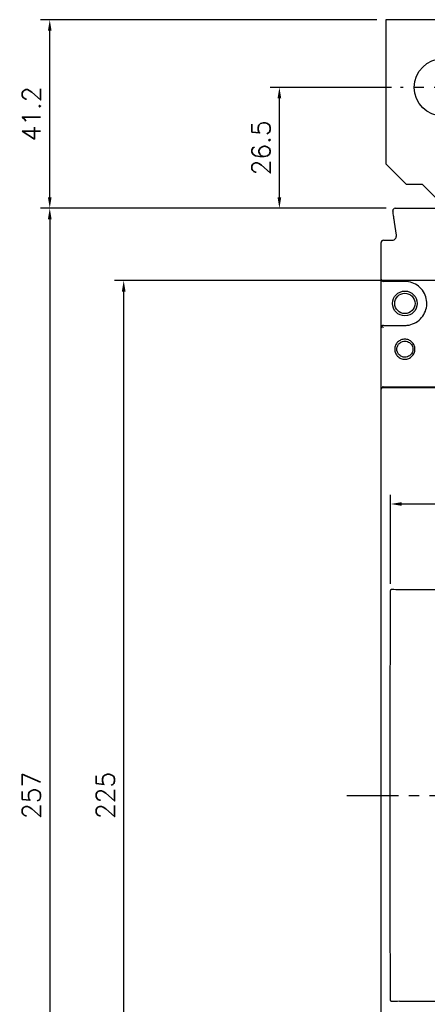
# Model space of a CAD drawing. Extents: x -2068 to 2710, y -907 to 1777.
# Tile 6 of 24: x -1818 to -1729, y 1328 to 1543. Entities that reach past the tile are written whole.
import ezdxf

# ---------------------------------------------------------------- set-up
doc = ezdxf.new("R2010")
doc.units = 0
doc.header["$LTSCALE"] = 3
doc.header["$MEASUREMENT"] = 0
doc.linetypes.add('CENTER', pattern=[2, 1.25, -0.25, 0.25, -0.25])
doc.layers.get('0').update_dxf_attribs({"linetype": 'CONTINUOUS'})
doc.layers.get('Defpoints').update_dxf_attribs({"linetype": 'CONTINUOUS'})
for name, color, linetype in [('cen', 1, 'CENTER'), ('di', 3, 'CONTINUOUS'), ('dwg', 7, 'CONTINUOUS')]:
    doc.layers.add(name, color=color, linetype=linetype)
doc.styles.add('KIM', font='ROMANS.shx', dxfattribs={"height": 5, "bigfont": 'GSG1.shx'})
doc.styles.get("Standard").update_dxf_attribs({"font": 'romans.shx', "height": 4, "bigfont": 'ghs.shx'})
doc.dimstyles.get("Standard").update_dxf_attribs({"dimtxt": 0.18, "dimasz": 0.18, "dimexe": 0.18, "dimexo": 0.0625, "dimgap": 0.09, "dimtad": 0, "dimtih": 1, "dimtoh": 1, "dimdec": 4, "dimzin": 0, "dimdsep": 46, "dimtxsty": 'Standard', "dimcen": 0.09, "dimadec": 0, "dimazin": 0, "dimtfac": 1, "dimtdec": 4, "dimtofl": 0, "dimtmove": 0, "dimatfit": 3, "dimfxl": 0, "dimtolj": 1, "dimtzin": 0, "dimarcsym": 0})
doc.dimstyles.new('STANDARD$0', dxfattribs={"dimtxt": 5, "dimasz": 5, "dimexe": 1, "dimexo": 2, "dimgap": 2, "dimtad": 1, "dimdec": 4, "dimzin": 12, "dimdsep": 46, "dimtxsty": 'KIM', "dimcen": -1, "dimdle": 0.1, "dimadec": 0, "dimazin": 0, "dimtfac": 1, "dimtdec": 4, "dimtmove": 0, "dimatfit": 3, "dimfxl": 0, "dimtolj": 1, "dimtzin": 0, "dimarcsym": 0})

# ---------------------------------------------------------------- blocks, each defined once
blk = doc.blocks.new('fsadfsafas')
at = {"layer": 'cen', "ltscale": 3}
for p, q in [((614, 610.86), (614, 629.46)), ((623.3, 620.16), (604.7, 620.16)), ((626.25, 569.66), (626.25, 586.26)), ((634.55, 577.96), (617.95, 577.96))]:
    blk.add_line(p, q, dxfattribs=at)
at = {"layer": 'dwg'}
for p, q in [((626.5, 634.96), (601.5, 634.96)), ((601.5, 634.96), (601.5, 603.46)), ((626.5, 634.96), (626.5, 603.41)), ((601.5, 603.46), (606, 598.96)), ((626.5, 603.41), (630.95, 598.96)), ((609.5, 598.96), (606, 598.96)), ((609.5, 598.96), (614, 594.46)), ((630.95, 588.46), (630.95, 598.96)), ((614, 583.96), (614, 594.46)), ((635.45, 583.96), (630.95, 588.46)), ((614, 583.96), (613.55, 583.96)), ((613.55, 583.96), (613.55, 564.96)), ((638.95, 583.96), (635.45, 583.96)), ((638.95, 583.96), (638.95, 564.96)), ((638.95, 564.96), (613.55, 564.96))]:
    blk.add_line(p, q, dxfattribs=at)
for centre, radius in [((614, 620.16), 6.3), ((626.25, 577.96), 5.3)]:
    blk.add_circle(centre, radius, dxfattribs=at)
blk = doc.blocks.new('*D76')
at = {"layer": 'Defpoints', "color": 0}
for p in [(-1735.96, 1501.48), (-1811.44, 1244.88), (-1735.96, 1244.88)]:
    blk.add_point(p, dxfattribs=at)
at = {"layer": 'di'}
for p, q in [((-1737.96, 1501.48), (-1813.44, 1501.48)), ((-1811.44, 1499.08), (-1811.44, 1247.28)), ((-1737.96, 1244.88), (-1813.44, 1244.88))]:
    blk.add_line(p, q, dxfattribs=at)
for points in [[(-1811.84, 1499.08), (-1811.04, 1499.08), (-1811.44, 1501.48)], [(-1811.84, 1247.28), (-1811.04, 1247.28), (-1811.44, 1244.88)]]:
    blk.add_solid(points, dxfattribs=at)
at = {"layer": 'di', "insert": (-1815.44, 1373.18), "char_height": 4, "attachment_point": 5, "rotation": 90}
blk.add_mtext('\\A1;257', dxfattribs=at)
blk = doc.blocks.new('*D77')
at = {"layer": 'Defpoints', "color": 0}
for p in [(-1795.28, 1485.68), (-1721.54, 1485.68), (-1721.54, 1260.68)]:
    blk.add_point(p, dxfattribs=at)
at = {"layer": 'di'}
for p, q in [((-1723.54, 1485.68), (-1797.28, 1485.68)), ((-1795.28, 1263.08), (-1795.28, 1483.28)), ((-1723.54, 1260.68), (-1797.28, 1260.68))]:
    blk.add_line(p, q, dxfattribs=at)
for points in [[(-1795.68, 1483.28), (-1794.88, 1483.28), (-1795.28, 1485.68)], [(-1795.68, 1263.08), (-1794.88, 1263.08), (-1795.28, 1260.68)]]:
    blk.add_solid(points, dxfattribs=at)
at = {"layer": 'di', "insert": (-1799.28, 1373.18), "char_height": 4, "attachment_point": 5, "rotation": 90}
blk.add_mtext('\\A1;225', dxfattribs=at)
blk = doc.blocks.new('*D79')
at = {"layer": 'Defpoints', "color": 0}
for p in [(-1811.44, 1542.68), (-1737.99, 1542.68), (-1735.96, 1501.48)]:
    blk.add_point(p, dxfattribs=at)
at = {"layer": 'di'}
for p, q in [((-1739.99, 1542.68), (-1813.44, 1542.68)), ((-1811.44, 1503.88), (-1811.44, 1540.28)), ((-1737.96, 1501.48), (-1813.44, 1501.48))]:
    blk.add_line(p, q, dxfattribs=at)
for points in [[(-1811.84, 1540.28), (-1811.04, 1540.28), (-1811.44, 1542.68)], [(-1811.84, 1503.88), (-1811.04, 1503.88), (-1811.44, 1501.48)]]:
    blk.add_solid(points, dxfattribs=at)
at = {"layer": 'di', "insert": (-1815.44, 1522.08), "char_height": 4, "attachment_point": 5, "rotation": 90}
blk.add_mtext('\\A1;41.2', dxfattribs=at)
blk = doc.blocks.new('*D70')
at = {"layer": 'Defpoints', "color": 0}
for p in [(-1761.26, 1527.88), (-1734.79, 1527.88), (-1735.96, 1501.48)]:
    blk.add_point(p, dxfattribs=at)
at = {"layer": 'di'}
for p, q in [((-1736.79, 1527.88), (-1763.26, 1527.88)), ((-1761.26, 1503.88), (-1761.26, 1525.48)), ((-1737.96, 1501.48), (-1763.26, 1501.48))]:
    blk.add_line(p, q, dxfattribs=at)
for points in [[(-1761.66, 1525.48), (-1760.86, 1525.48), (-1761.26, 1527.88)], [(-1761.66, 1503.88), (-1760.86, 1503.88), (-1761.26, 1501.48)]]:
    blk.add_solid(points, dxfattribs=at)
at = {"layer": 'di', "insert": (-1765.26, 1514.68), "char_height": 4, "attachment_point": 5, "rotation": 90}
blk.add_mtext('\\A1;26.5', dxfattribs=at)
blk = doc.blocks.new('*D72')
at = {"layer": 'Defpoints', "color": 0}
for p in [(-1601.53, 1436.86), (-1736.95, 1417.44), (-1601.53, 1417.25)]:
    blk.add_point(p, dxfattribs=at)
at = {"layer": 'di'}
for p, q in [((-1736.95, 1419.44), (-1736.95, 1438.86)), ((-1601.53, 1419.25), (-1601.53, 1438.86)), ((-1734.55, 1436.86), (-1603.93, 1436.86))]:
    blk.add_line(p, q, dxfattribs=at)
for points in [[(-1734.55, 1437.26), (-1734.55, 1436.46), (-1736.95, 1436.86)], [(-1603.93, 1437.26), (-1603.93, 1436.46), (-1601.53, 1436.86)]]:
    blk.add_solid(points, dxfattribs=at)
at = {"layer": 'di', "insert": (-1669.24, 1440.86), "char_height": 4, "attachment_point": 5}
blk.add_mtext('\\A1;136', dxfattribs=at)

msp = doc.modelspace()

# ---------------------------------------------------------------- linework, layer by layer
for p, q in [((-1735.963, 1501.484), (-1726.439, 1501.484)), ((-1735.702, 1495.625), (-1736.101, 1498.413)), ((-1739.039, 1485.984), (-1739.039, 1493.984)), ((-1738.539, 1494.484), (-1736.692, 1494.484)), ((-1739.039, 1475.384), (-1739.039, 1485.984)), ((-1733.839, 1485.484), (-1738.539, 1485.484)), ((-1739.039, 1461.984), (-1739.039, 1475.384)), ((-1738.539, 1475.884), (-1733.839, 1475.884)), ((-1739.039, 1461.719), (-1739.039, 1461.984)), ((-1739.039, 1284.649), (-1739.039, 1461.719)), ((-1738.758, 1462.484), (-1738.758, 1462.283)), ((-1738.59, 1462.484), (-1738.758, 1462.484)), ((-1738.739, 1462.284), (-1599.739, 1462.284)), ((-1738.59, 1462.484), (-1725.939, 1462.484)), ((-1735.039, 1418.184), (-1695.139, 1418.184)), ((-1737.039, 1363.918), (-1737.039, 1382.451)), ((-1735.039, 1328.184), (-1695.139, 1328.184))]:
    msp.add_line(p, q)
for radius in [2.7, 2.225]:
    msp.add_circle((-1733.839, 1480.684), radius)
for centre, start, end in [((-1735.963, 1500.984), 90, 188.1301), ((-1738.539, 1493.984), 90, 180), ((-1738.539, 1485.984), 180, 270), ((-1738.539, 1475.384), 137.9984, 180)]:
    msp.add_arc(centre, 0.5, start, end)
for centre, major_axis, ratio, start_param, end_param in [((-1738.739, 1461.984), (0, -0.301), 0.9982744, 3.1415927, 4.712389), ((-1735.039, 1418.889), (4, 0), 0.176327, 4.3083733, 4.712389), ((-1735.039, 1327.479), (4, 0), 0.176327, 1.5707963, 1.974812)]:
    msp.add_ellipse(centre, major_axis=major_axis, ratio=ratio, start_param=start_param, end_param=end_param)
for points, knots in [([(-1736.101, 1498.413), (-1736.141, 1498.697), (-1736.222, 1499.265), (-1736.33, 1500.02), (-1736.411, 1500.586), (-1736.452, 1500.874), (-1736.456, 1500.903), (-1736.458, 1500.913)], [0, 0, 0, 0, 0.2174332, 0.4348541, 0.652388, 0.8686965, 1, 1, 1, 1]), ([(-1736.692, 1494.484), (-1736.58, 1494.495), (-1736.355, 1494.517), (-1736.055, 1494.69), (-1735.829, 1494.944), (-1735.689, 1495.27), (-1735.698, 1495.504), (-1735.702, 1495.625)], [0, 0, 0, 0, 0.19777454, 0.3953571, 0.5924541, 0.78913881, 1, 1, 1, 1]), ([(-1733.839, 1475.884), (-1733.665, 1475.89), (-1732.953, 1475.914), (-1731.726, 1476.275), (-1730.386, 1477.219), (-1729.435, 1478.556), (-1728.979, 1480.132), (-1729.07, 1481.771), (-1729.698, 1483.289), (-1730.791, 1484.503), (-1732.225, 1485.326), (-1733.301, 1485.431), (-1733.839, 1485.484)], [0, 0, 0, 0, 0.0349024, 0.1422144, 0.2496426, 0.3568779, 0.4640098, 0.5713243, 0.6787558, 0.7859579, 0.8929777, 1, 1, 1, 1]), ([(-1738.539, 1475.884), (-1738.54, 1475.884), (-1738.594, 1475.884), (-1738.708, 1475.865), (-1738.833, 1475.798), (-1738.896, 1475.733), (-1738.911, 1475.719)], [0, 0, 0, 0, 0.0083714, 0.4041021, 0.8638238, 1, 1, 1, 1]), ([(-1738.911, 1475.719), (-1738.861, 1475.665), (-1738.765, 1475.561), (-1738.648, 1475.442), (-1738.591, 1475.385), (-1738.59, 1475.384)], [0, 0, 0, 0, 0.5110215, 0.9909427, 1, 1, 1, 1]), ([(-1731.637, 1470.684), (-1731.671, 1470.397), (-1731.74, 1469.823), (-1732.249, 1469.089), (-1732.983, 1468.606), (-1733.851, 1468.43), (-1734.717, 1468.606), (-1735.456, 1469.089), (-1735.943, 1469.823), (-1736.122, 1470.686), (-1735.944, 1471.548), (-1735.455, 1472.28), (-1734.716, 1472.762), (-1733.85, 1472.938), (-1732.982, 1472.761), (-1732.248, 1472.278), (-1731.74, 1471.545), (-1731.671, 1470.971), (-1731.637, 1470.684)], [0, 0, 0, 0, 0.0622507, 0.124664, 0.1872849, 0.2500194, 0.3127171, 0.375258, 0.4377337, 0.5001499, 0.5624032, 0.6247434, 0.6873253, 0.7500656, 0.8128155, 0.8754127, 0.9377772, 1, 1, 1, 1]), ([(-1732.089, 1470.684), (-1732.107, 1470.875), (-1732.141, 1471.235), (-1732.384, 1471.692), (-1732.683, 1472.019), (-1733.065, 1472.277), (-1733.458, 1472.41), (-1733.906, 1472.448), (-1734.301, 1472.392), (-1734.725, 1472.215), (-1735.065, 1471.959), (-1735.322, 1471.637), (-1735.528, 1471.227), (-1735.628, 1470.685), (-1735.529, 1470.143), (-1735.323, 1469.732), (-1735.065, 1469.41), (-1734.725, 1469.153), (-1734.362, 1469.002), (-1734.1, 1468.949), (-1733.936, 1468.936), (-1733.771, 1468.932), (-1733.459, 1468.958), (-1733.065, 1469.091), (-1732.683, 1469.349), (-1732.384, 1469.677), (-1732.141, 1470.133), (-1732.107, 1470.493), (-1732.089, 1470.684)], [0, 0, 0, 0, 0.05200373, 0.09810666, 0.13829268, 0.17254776, 0.22306138, 0.24987113, 0.29500156, 0.33063633, 0.37491596, 0.40995452, 0.44248196, 0.49977469, 0.55724486, 0.5898525, 0.62496527, 0.66928859, 0.70492254, 0.73184204, 0.74203147, 0.7500331, 0.7769033, 0.8274524, 0.86171635, 0.90190524, 0.94800526, 1, 1, 1, 1]), ([(-1737.039, 1382.451), (-1737.04, 1385.117), (-1737.043, 1396.96), (-1736.989, 1408.803), (-1736.947, 1417.978)], [0, 0, 0, 0, 0.2251735, 1, 1, 1, 1]), ([(-1736.947, 1417.978), (-1736.944, 1418.005), (-1736.939, 1418.057), (-1736.902, 1418.127), (-1736.841, 1418.188), (-1736.743, 1418.238), (-1736.659, 1418.24), (-1736.612, 1418.241)], [0, 0, 0, 0, 0.1543721, 0.3085984, 0.4663541, 0.6970711, 1, 1, 1, 1]), ([(-1736.947, 1328.39), (-1736.966, 1330.959), (-1737.054, 1342.802), (-1737.046, 1354.645), (-1737.039, 1363.918)], [0, 0, 0, 0, 0.2169918, 1, 1, 1, 1]), ([(-1736.612, 1328.127), (-1736.658, 1328.128), (-1736.741, 1328.13), (-1736.841, 1328.18), (-1736.908, 1328.247), (-1736.942, 1328.321), (-1736.946, 1328.371), (-1736.947, 1328.39)], [0, 0, 0, 0, 0.2994182, 0.5263862, 0.7070076, 0.8887845, 1, 1, 1, 1])]:
    msp.add_open_spline(points, degree=3, knots=knots)
at = {"layer": 'cen', "ltscale": 3}
msp.add_line((-1746.486, 1373.184), (-1591.993, 1373.184), dxfattribs=at)

# ---------------------------------------------------------------- block references
at = {"layer": 'di'}
msp.add_blockref('fsadfsafas', (-2339.493, 907.726), dxfattribs=at)

# ---------------------------------------------------------------- dimensions: what is measured, and where the dimension line sits
for base, p1, p2, picture, middle in [((-1811.438, 1542.684), (-1735.963, 1501.484), (-1737.989, 1542.684), '*D79', (-1811.438, 1522.084)), ((-1795.28, 1485.684), (-1721.539, 1260.684), (-1721.539, 1485.684), '*D77', (-1795.28, 1373.184))]:
    dim = msp.add_linear_dim(base=base, p1=p1, p2=p2, angle=90, dimstyle='STANDARD$0', override={"dimtxt": 4, "dimasz": 2.4, "dimexe": 2, "dimdec": 2, "dimzin": 8, "dimtxsty": 'Standard', "dimcen": 0, "dimdle": 0, "dimclrd": 256, "dimclre": 256, "dimclrt": 256, "dimadec": 2, "dimazin": 2, "dimtfac": 0.6, "dimtdec": 2, "dimtzin": 8, "dimlwd": 65535, "dimlwe": 65535}, dxfattribs=at)
    dim.commit()
    dim.dimension.update_dxf_attribs({"geometry": picture, "text_midpoint": middle, "dimtype": 160})
dim = msp.add_linear_dim(base=(-1761.26, 1527.884), p1=(-1735.963, 1501.484), p2=(-1734.789, 1527.884), angle=90, text='26.5', dimstyle='STANDARD$0', override={"dimtxt": 4, "dimasz": 2.4, "dimexe": 2, "dimdec": 2, "dimzin": 8, "dimtxsty": 'Standard', "dimcen": 0, "dimdle": 0, "dimclrd": 256, "dimclre": 256, "dimclrt": 256, "dimadec": 2, "dimazin": 2, "dimtfac": 0.6, "dimtdec": 2, "dimtzin": 8, "dimlwd": 65535, "dimlwe": 65535}, dxfattribs=at)
dim.commit()
dim.dimension.update_dxf_attribs({"geometry": '*D70', "text_midpoint": (-1765.26, 1514.684)})
dim = msp.add_linear_dim(base=(-1811.438, 1244.884), p1=(-1735.963, 1501.484), p2=(-1735.963, 1244.884), angle=90, text='257', dimstyle='STANDARD$0', override={"dimtxt": 4, "dimasz": 2.4, "dimexe": 2, "dimdec": 2, "dimzin": 8, "dimtxsty": 'Standard', "dimcen": 0, "dimdle": 0, "dimclrd": 256, "dimclre": 256, "dimclrt": 256, "dimadec": 2, "dimazin": 2, "dimtfac": 0.6, "dimtdec": 2, "dimtzin": 8, "dimlwd": 65535, "dimlwe": 65535}, dxfattribs=at)
dim.commit()
dim.dimension.update_dxf_attribs({"geometry": '*D76', "text_midpoint": (-1811.438, 1373.184), "dimtype": 160})
dim = msp.add_linear_dim(base=(-1601.526, 1436.855), p1=(-1736.949, 1417.437), p2=(-1601.526, 1417.254), text='136', dimstyle='STANDARD$0', override={"dimtxt": 4, "dimasz": 2.4, "dimexe": 2, "dimdec": 2, "dimzin": 8, "dimtxsty": 'Standard', "dimcen": 0, "dimdle": 0, "dimclrd": 256, "dimclre": 256, "dimclrt": 256, "dimadec": 2, "dimazin": 2, "dimtfac": 0.6, "dimtdec": 2, "dimtzin": 8, "dimlwd": 65535, "dimlwe": 65535}, dxfattribs=at)
dim.commit()
dim.dimension.update_dxf_attribs({"geometry": '*D72', "text_midpoint": (-1669.238, 1440.855)})

# ---------------------------------------------------------------- leaders
at = {"layer": 'di', "annotation_type": 0, "has_hookline": 1, "hookline_direction": 1, "text_width": 44.667}
msp.add_leader([(-1699.239, 1342.184), (-1737.566, 1305.595), (-1739.966, 1305.595)], dimstyle='Standard', override={"dimtxt": 4, "dimasz": 2.4, "dimexe": 2, "dimexo": 2, "dimgap": 2, "dimtad": 1, "dimtih": 0, "dimtoh": 0, "dimdec": 2, "dimzin": 8, "dimcen": 0, "dimclrd": 256, "dimclre": 256, "dimclrt": 256, "dimadec": 2, "dimazin": 2, "dimtfac": 0.6, "dimtdec": 2, "dimtofl": 1, "dimtzin": 8, "dimlwd": 65535, "dimlwe": 65535}, dxfattribs=at)

doc.saveas('drawing.dxf')
